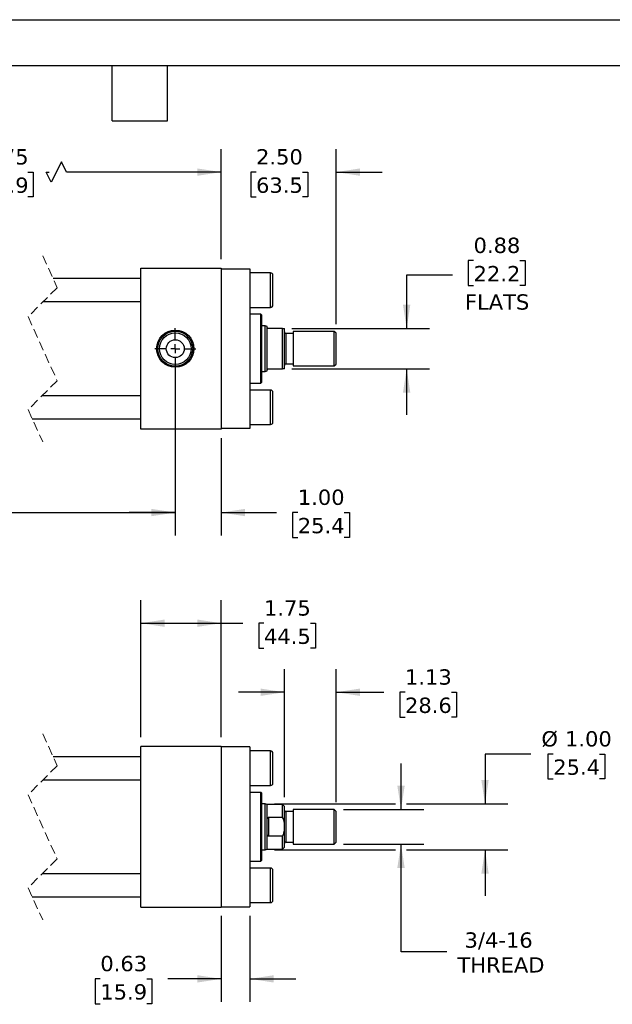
# Model space of a CAD drawing. Header units: inches. Extents: x 0 to 44, y 0 to 34.
# Tile 3 of 4: x 19.4 to 32.3, y 12.6 to 34. Entities that reach past the tile are written whole.
import ezdxf

# ---------------------------------------------------------------- set-up
doc = ezdxf.new("R2010")
doc.units = ezdxf.units.IN
doc.header["$LTSCALE"] = 4
doc.header["$MEASUREMENT"] = 0
for name, pattern in [('SLD-Center', [0.75, 0.6, -0.05, 0.05, -0.05]), ('SLD-Dashed', [0.075, 0.05, -0.025]), ('SLD-Solid', [0])]:
    doc.linetypes.add(name, pattern=pattern)
doc.layers.add('CENTER', color=40, linetype='SLD-Center')
doc.layers.add('DIMENSIONS', color=140, linetype='SLD-Solid', lineweight=25)
doc.layers.add('TEXT', color=140, linetype='SLD-Solid', lineweight=25)
doc.styles.add('SLDTEXTSTYLE0', font='VERDANA.TTF')
doc.dimstyles.new('SLDDIMSTYLE0', dxfattribs={"dimtxt": 0.339844, "dimasz": 0.52, "dimexe": 0, "dimexo": 0.0625, "dimgap": 0.084961, "dimtad": 0, "dimtih": 1, "dimtoh": 1, "dimrnd": 1e-09, "dimzin": 4, "dimdsep": 46, "dimtxsty": 'SLDTEXTSTYLE0', "dimsah": 1, "dimcen": 0.09, "dimadec": 0, "dimazin": 1, "dimtfac": 1, "dimtofl": 0, "dimtmove": 0, "dimatfit": 3, "dimfxl": 0, "dimfrac": 2, "dimtolj": 1, "dimtzin": 12, "dimarcsym": 0})
doc.dimstyles.new('SLDDIMSTYLE1', dxfattribs={"dimtxt": 0.339844, "dimasz": 0.52, "dimexe": 0, "dimexo": 0.0625, "dimgap": 0.084961, "dimtad": 0, "dimtih": 1, "dimtoh": 1, "dimrnd": 1e-09, "dimzin": 12, "dimdsep": 46, "dimtxsty": 'SLDTEXTSTYLE0', "dimsah": 1, "dimcen": 0.09, "dimadec": 0, "dimazin": 3, "dimtfac": 1, "dimtofl": 0, "dimtmove": 0, "dimatfit": 3, "dimfxl": 0, "dimfrac": 2, "dimtolj": 1, "dimtzin": 12, "dimarcsym": 0})
doc.dimstyles.new('SLDDIMSTYLE2', dxfattribs={"dimtxt": 0.339844, "dimasz": 0.52, "dimexe": 0, "dimexo": 0.0625, "dimgap": 0.084961, "dimtad": 0, "dimtih": 1, "dimtoh": 1, "dimrnd": 1e-09, "dimzin": 12, "dimdsep": 46, "dimtxsty": 'SLDTEXTSTYLE0', "dimsah": 1, "dimcen": 0.09, "dimadec": 0, "dimazin": 3, "dimtfac": 1, "dimtmove": 0, "dimatfit": 0, "dimfxl": 0, "dimfrac": 2, "dimtolj": 1, "dimtzin": 12, "dimarcsym": 0})
doc.dimstyles.new('SLDDIMSTYLE3', dxfattribs={"dimtxt": 0.339844, "dimasz": 0.52, "dimexe": 0, "dimexo": 0.0625, "dimgap": 0.084961, "dimtad": 0, "dimtih": 1, "dimtoh": 1, "dimrnd": 1e-09, "dimzin": 4, "dimdsep": 46, "dimtxsty": 'SLDTEXTSTYLE0', "dimsah": 1, "dimcen": 0.09, "dimadec": 0, "dimazin": 1, "dimtfac": 1, "dimtmove": 0, "dimatfit": 0, "dimfxl": 0, "dimfrac": 2, "dimtolj": 1, "dimtzin": 12, "dimarcsym": 0})
doc.dimstyles.new('SLDDIMSTYLE4', dxfattribs={"dimtxt": 0.339844, "dimasz": 0.52, "dimexe": 0, "dimexo": 0.0625, "dimgap": 0.084961, "dimtad": 0, "dimtih": 1, "dimtoh": 1, "dimrnd": 1e-09, "dimdsep": 46, "dimtxsty": 'SLDTEXTSTYLE0', "dimsah": 1, "dimcen": 0.09, "dimadec": 0, "dimazin": 2, "dimtfac": 1, "dimtmove": 0, "dimatfit": 0, "dimfxl": 0, "dimfrac": 2, "dimtolj": 1, "dimtzin": 12, "dimarcsym": 0})

# ---------------------------------------------------------------- blocks, each defined once
blk = doc.blocks.new('_D_1')
at = {"layer": 'DIMENSIONS'}
for p, q in [((22.022, 18.38), (22.022, 21.362)), ((23.772, 18.38), (23.772, 21.362)), ((22.022, 20.862), (23.772, 20.862)), ((23.772, 20.862), (24.243, 20.862)), ((24.703, 20.862), (24.589, 20.862)), ((24.589, 20.862), (24.589, 20.322)), ((25.713, 20.862), (25.827, 20.862)), ((25.827, 20.862), (25.827, 20.322)), ((24.589, 20.322), (24.703, 20.322)), ((25.827, 20.322), (25.713, 20.322))]:
    blk.add_line(p, q, dxfattribs=at)
for points in [[(22.022, 20.862), (22.542, 20.782), (22.542, 20.942)], [(23.772, 20.862), (23.252, 20.942), (23.252, 20.782)]]:
    blk.add_solid(points, dxfattribs=at)
at = {"layer": 'DIMENSIONS', "char_height": 0.3333, "attachment_point": 1, "style": 'SLDTEXTSTYLE0'}
for s, insert in [('1.75', (24.703, 21.361)), ('44.5', (24.703, 20.745))]:
    blk.add_mtext(s, dxfattribs=dict(at, insert=insert))
blk = doc.blocks.new('_D_2')
at = {"layer": 'DIMENSIONS'}
for p, q in [((25.147, 17.074), (25.147, 19.859)), ((26.272, 16.965), (26.272, 19.859)), ((25.147, 19.359), (24.147, 19.359)), ((26.272, 19.359), (27.312, 19.359)), ((27.772, 19.359), (27.658, 19.359)), ((27.658, 19.359), (27.658, 18.819)), ((28.782, 19.359), (28.896, 19.359)), ((28.896, 19.359), (28.896, 18.819)), ((27.658, 18.819), (27.772, 18.819)), ((28.896, 18.819), (28.782, 18.819))]:
    blk.add_line(p, q, dxfattribs=at)
for points in [[(25.147, 19.359), (24.627, 19.439), (24.627, 19.279)], [(26.272, 19.359), (26.792, 19.279), (26.792, 19.439)]]:
    blk.add_solid(points, dxfattribs=at)
at = {"layer": 'DIMENSIONS', "char_height": 0.3333, "attachment_point": 1, "style": 'SLDTEXTSTYLE0'}
for s, insert in [('1.13', (27.772, 19.858)), ('28.6', (27.772, 19.242))]:
    blk.add_mtext(s, dxfattribs=dict(at, insert=insert))
blk = doc.blocks.new('_D_3')
at = {"layer": 'DIMENSIONS'}
for p, q in [((30.513, 18.013), (29.513, 18.013)), ((29.513, 18.013), (29.513, 16.93)), ((30.998, 18.013), (30.884, 18.013)), ((30.884, 18.013), (30.884, 17.473)), ((32.008, 18.013), (32.122, 18.013)), ((32.122, 18.013), (32.122, 17.473)), ((30.884, 17.473), (30.998, 17.473)), ((32.122, 17.473), (32.008, 17.473)), ((24.928, 16.93), (27.565, 16.93)), ((27.805, 16.93), (30.013, 16.93)), ((24.928, 15.93), (27.565, 15.93)), ((27.805, 15.93), (30.013, 15.93)), ((29.513, 15.93), (29.513, 14.93))]:
    blk.add_line(p, q, dxfattribs=at)
for points in [[(29.513, 16.93), (29.593, 17.45), (29.433, 17.45)], [(29.513, 15.93), (29.433, 15.41), (29.593, 15.41)]]:
    blk.add_solid(points, dxfattribs=at)
at = {"layer": 'DIMENSIONS', "char_height": 0.3333, "attachment_point": 1, "style": 'SLDTEXTSTYLE0'}
for s, insert in [('%%c', (30.741, 18.512)), ('1.00', (31.254, 18.512)), ('25.4', (30.998, 17.896))]:
    blk.add_mtext(s, dxfattribs=dict(at, insert=insert))
blk = doc.blocks.new('_D_4')
at = {"layer": 'DIMENSIONS'}
for p, q in [((27.685, 16.805), (27.685, 17.805)), ((26.433, 16.805), (28.185, 16.805)), ((26.433, 16.055), (28.185, 16.055)), ((27.685, 13.707), (27.685, 16.055)), ((28.685, 13.707), (27.685, 13.707))]:
    blk.add_line(p, q, dxfattribs=at)
for points in [[(27.685, 16.805), (27.765, 17.325), (27.605, 17.325)], [(27.685, 16.055), (27.605, 15.535), (27.765, 15.535)]]:
    blk.add_solid(points, dxfattribs=at)
at = {"layer": 'DIMENSIONS', "char_height": 0.3333, "attachment_point": 1, "style": 'SLDTEXTSTYLE0'}
for s, insert in [('3/4-16', (29.068, 14.131)), ('THREAD', (28.913, 13.59))]:
    blk.add_mtext(s, dxfattribs=dict(at, insert=insert))
blk = doc.blocks.new('_D_5')
at = {"layer": 'DIMENSIONS'}
for p, q in [((23.772, 14.49), (23.772, 12.619)), ((24.397, 14.49), (24.397, 12.619)), ((21.141, 13.119), (21.027, 13.119)), ((21.027, 13.119), (21.027, 12.579)), ((22.151, 13.119), (22.265, 13.119)), ((22.265, 13.119), (22.265, 12.579)), ((23.772, 13.119), (22.611, 13.119)), ((24.397, 13.119), (25.397, 13.119)), ((21.027, 12.579), (21.141, 12.579)), ((22.265, 12.579), (22.151, 12.579))]:
    blk.add_line(p, q, dxfattribs=at)
for points in [[(23.772, 13.119), (23.252, 13.199), (23.252, 13.039)], [(24.397, 13.119), (24.917, 13.039), (24.917, 13.199)]]:
    blk.add_solid(points, dxfattribs=at)
at = {"layer": 'DIMENSIONS', "char_height": 0.3333, "attachment_point": 1, "style": 'SLDTEXTSTYLE0'}
for s, insert in [('0.63', (21.141, 13.619)), ('15.9', (21.141, 13.003))]:
    blk.add_mtext(s, dxfattribs=dict(at, insert=insert))
blk = doc.blocks.new('_D_11')
at = {"layer": 'DIMENSIONS'}
for p, q in [((15.842, 26.638), (15.842, 22.771)), ((22.772, 26.638), (22.772, 22.771)), ((17.956, 23.271), (18.067, 23.493)), ((18.067, 23.493), (18.289, 23.049)), ((12.447, 23.271), (12.333, 23.271)), ((12.333, 23.271), (12.333, 22.731)), ((13.739, 23.271), (13.854, 23.271)), ((13.854, 23.271), (13.854, 22.731)), ((15.842, 23.271), (14.2, 23.271)), ((15.842, 23.271), (17.956, 23.271)), ((18.289, 23.049), (18.4, 23.271)), ((18.4, 23.271), (22.772, 23.271)), ((12.333, 22.731), (12.447, 22.731)), ((13.854, 22.731), (13.739, 22.731))]:
    blk.add_line(p, q, dxfattribs=at)
for points in [[(15.842, 23.271), (16.362, 23.191), (16.362, 23.351)], [(22.772, 23.271), (22.252, 23.351), (22.252, 23.191)]]:
    blk.add_solid(points, dxfattribs=at)
at = {"layer": 'DIMENSIONS', "char_height": 0.3333, "attachment_point": 1, "style": 'SLDTEXTSTYLE0'}
for s, insert in [('11.00', (12.447, 23.771)), ('279.4', (12.447, 23.154))]:
    blk.add_mtext(s, dxfattribs=dict(at, insert=insert))
blk = doc.blocks.new('_D_12')
at = {"layer": 'DIMENSIONS'}
for p, q in [((22.772, 26.195), (22.772, 22.771)), ((23.772, 24.888), (23.772, 22.771)), ((22.772, 23.271), (21.772, 23.271)), ((23.772, 23.271), (24.978, 23.271)), ((25.439, 23.271), (25.324, 23.271)), ((25.324, 23.271), (25.324, 22.731)), ((26.448, 23.271), (26.563, 23.271)), ((26.563, 23.271), (26.563, 22.731)), ((25.324, 22.731), (25.439, 22.731)), ((26.563, 22.731), (26.448, 22.731))]:
    blk.add_line(p, q, dxfattribs=at)
for points in [[(22.772, 23.271), (22.252, 23.351), (22.252, 23.191)], [(23.772, 23.271), (24.292, 23.191), (24.292, 23.351)]]:
    blk.add_solid(points, dxfattribs=at)
at = {"layer": 'DIMENSIONS', "char_height": 0.3333, "attachment_point": 1, "style": 'SLDTEXTSTYLE0'}
for s, insert in [('1.00', (25.439, 23.771)), ('25.4', (25.439, 23.154))]:
    blk.add_mtext(s, dxfattribs=dict(at, insert=insert))
blk = doc.blocks.new('_D_14')
at = {"layer": 'DIMENSIONS'}
for p, q in [((15.092, 28.788), (15.092, 31.182)), ((23.772, 28.788), (23.772, 31.182)), ((20.293, 30.904), (20.071, 30.46)), ((20.404, 30.682), (20.293, 30.904)), ((15.092, 30.682), (17.811, 30.682)), ((18.271, 30.682), (18.157, 30.682)), ((18.157, 30.682), (18.157, 30.142)), ((19.564, 30.682), (19.678, 30.682)), ((19.678, 30.682), (19.678, 30.142)), ((20.071, 30.46), (19.96, 30.682)), ((19.96, 30.682), (20.024, 30.682)), ((23.772, 30.682), (20.404, 30.682)), ((18.157, 30.142), (18.271, 30.142)), ((19.678, 30.142), (19.564, 30.142))]:
    blk.add_line(p, q, dxfattribs=at)
for points in [[(15.092, 30.682), (15.612, 30.602), (15.612, 30.762)], [(23.772, 30.682), (23.252, 30.762), (23.252, 30.602)]]:
    blk.add_solid(points, dxfattribs=at)
at = {"layer": 'DIMENSIONS', "char_height": 0.3333, "attachment_point": 1, "style": 'SLDTEXTSTYLE0'}
for s, insert in [('12.75', (18.271, 31.182)), ('323.9', (18.271, 30.565))]:
    blk.add_mtext(s, dxfattribs=dict(at, insert=insert))
blk = doc.blocks.new('_D_15')
at = {"layer": 'DIMENSIONS'}
for p, q in [((23.772, 28.788), (23.772, 31.182)), ((26.272, 27.374), (26.272, 31.182)), ((23.772, 30.682), (22.772, 30.682)), ((24.53, 30.682), (24.416, 30.682)), ((24.416, 30.682), (24.416, 30.142)), ((25.54, 30.682), (25.654, 30.682)), ((25.654, 30.682), (25.654, 30.142)), ((26.272, 30.682), (27.272, 30.682)), ((24.416, 30.142), (24.53, 30.142)), ((25.654, 30.142), (25.54, 30.142))]:
    blk.add_line(p, q, dxfattribs=at)
for points in [[(23.772, 30.682), (23.252, 30.762), (23.252, 30.602)], [(26.272, 30.682), (26.792, 30.602), (26.792, 30.762)]]:
    blk.add_solid(points, dxfattribs=at)
at = {"layer": 'DIMENSIONS', "char_height": 0.3333, "attachment_point": 1, "style": 'SLDTEXTSTYLE0'}
for s, insert in [('2.50', (24.53, 31.182)), ('63.5', (24.53, 30.565))]:
    blk.add_mtext(s, dxfattribs=dict(at, insert=insert))
blk = doc.blocks.new('_D_16')
at = {"layer": 'DIMENSIONS'}
for p, q in [((29.264, 28.755), (29.15, 28.755)), ((29.15, 28.755), (29.15, 28.215)), ((30.274, 28.755), (30.388, 28.755)), ((30.388, 28.755), (30.388, 28.215)), ((28.808, 28.437), (27.808, 28.437)), ((27.808, 28.437), (27.808, 27.276)), ((29.15, 28.215), (29.264, 28.215)), ((30.388, 28.215), (30.274, 28.215)), ((25.308, 27.276), (28.308, 27.276)), ((25.308, 26.401), (28.308, 26.401)), ((27.808, 26.401), (27.808, 25.401))]:
    blk.add_line(p, q, dxfattribs=at)
for points in [[(27.808, 27.276), (27.888, 27.796), (27.728, 27.796)], [(27.808, 26.401), (27.728, 25.881), (27.888, 25.881)]]:
    blk.add_solid(points, dxfattribs=at)
at = {"layer": 'DIMENSIONS', "char_height": 0.3333, "attachment_point": 1, "style": 'SLDTEXTSTYLE0'}
for s, insert in [('0.88', (29.264, 29.255)), ('22.2', (29.264, 28.639)), ('FLATS', (29.077, 28.022))]:
    blk.add_mtext(s, dxfattribs=dict(at, insert=insert))
blk = doc.blocks.new('SW_CENTERMARKSYMBOL_5')
at = {"layer": 'CENTER', "color": 0}
for p, q in [((0, 0.2), (0, 0.444)), ((-0.2, 0), (-0.444, 0)), ((0, 0), (-0.1, 0)), ((0, 0), (0, 0.1)), ((0, 0), (0, -0.1)), ((0, 0), (0.1, 0)), ((0.2, 0), (0.444, 0)), ((0, -0.2), (0, -0.444))]:
    blk.add_line(p, q, dxfattribs=at)

msp = doc.modelspace()

# ---------------------------------------------------------------- linework, layer by layer
at = {"color": 7, "linetype": 'SLD-Solid'}
msp.add_line((0, 34), (44, 34), dxfattribs=at)
at = {"color": 7, "linetype": 'SLD-Dashed', "lineweight": 18}
for p, q in [((19.886, 28.863), (20.201, 28.166)), ((20.201, 28.166), (19.571, 27.536)), ((19.571, 27.536), (20.201, 26.141)), ((20.201, 26.141), (19.571, 25.511)), ((19.571, 25.511), (19.886, 24.813)), ((19.886, 18.455), (20.201, 17.757)), ((20.201, 17.757), (19.571, 17.127)), ((19.571, 17.127), (20.201, 15.732)), ((20.201, 15.732), (19.571, 15.102)), ((19.571, 15.102), (19.886, 14.405))]:
    msp.add_line(p, q, dxfattribs=at)
for p, q in [((22.022, 25.088), (22.022, 28.588)), ((22.022, 28.588), (23.772, 28.588)), ((23.772, 28.588), (23.772, 25.088)), ((23.772, 28.578), (24.397, 28.578)), ((24.397, 28.578), (24.397, 25.098)), ((22.022, 28.363), (20.112, 28.363)), ((24.847, 28.488), (24.397, 28.488)), ((24.847, 27.738), (24.847, 28.488)), ((24.897, 28.113), (24.897, 28.438)), ((24.897, 27.788), (24.897, 28.113)), ((19.899, 27.863), (22.022, 27.863)), ((24.397, 27.738), (24.847, 27.738)), ((24.634, 27.588), (24.397, 27.588)), ((24.654, 27.568), (24.634, 27.588)), ((24.634, 26.089), (24.634, 27.588)), ((24.654, 26.838), (24.654, 27.568)), ((24.728, 27.338), (24.654, 27.338)), ((24.772, 27.322), (24.728, 27.338)), ((24.728, 26.338), (24.728, 27.338)), ((24.772, 27.307), (24.772, 27.322)), ((24.772, 26.37), (24.772, 27.307)), ((25.108, 27.276), (24.804, 27.276)), ((25.108, 26.401), (25.108, 27.276)), ((25.108, 27.276), (25.147, 27.276)), ((25.147, 26.401), (25.147, 27.276)), ((25.335, 27.17), (25.179, 27.17)), ((25.179, 27.17), (25.179, 26.506)), ((26.233, 27.213), (25.335, 27.213)), ((25.335, 27.213), (25.335, 26.463)), ((26.272, 27.174), (26.233, 27.213)), ((26.233, 26.463), (26.233, 27.213)), ((26.272, 26.838), (26.272, 27.174)), ((24.654, 26.109), (24.654, 26.838)), ((26.272, 26.503), (26.272, 26.838)), ((24.772, 26.354), (24.772, 26.37)), ((24.804, 26.401), (25.108, 26.401)), ((25.147, 26.401), (25.108, 26.401)), ((25.179, 26.506), (25.335, 26.506)), ((25.335, 26.463), (26.233, 26.463)), ((26.233, 26.463), (26.272, 26.503)), ((24.654, 26.338), (24.728, 26.338)), ((24.728, 26.338), (24.772, 26.354)), ((24.397, 26.089), (24.634, 26.089)), ((24.847, 25.938), (24.397, 25.938)), ((24.634, 26.089), (24.654, 26.109)), ((24.847, 25.188), (24.847, 25.938)), ((22.022, 25.813), (19.874, 25.813)), ((24.897, 25.238), (24.897, 25.888)), ((19.66, 25.313), (22.022, 25.313)), ((23.772, 25.088), (22.022, 25.088)), ((24.397, 25.098), (23.772, 25.098)), ((24.397, 25.188), (24.847, 25.188)), ((22.022, 14.68), (22.022, 18.18)), ((23.772, 18.18), (22.022, 18.18)), ((23.772, 18.18), (23.772, 14.68)), ((24.397, 18.17), (23.772, 18.17)), ((24.397, 18.17), (24.397, 14.69)), ((24.847, 18.08), (24.397, 18.08)), ((24.847, 17.33), (24.847, 18.08)), ((24.897, 17.705), (24.897, 18.03)), ((22.022, 17.955), (20.112, 17.955)), ((24.897, 17.38), (24.897, 17.705)), ((19.899, 17.455), (22.022, 17.455)), ((24.397, 17.33), (24.847, 17.33)), ((24.634, 17.179), (24.397, 17.179)), ((24.654, 17.159), (24.634, 17.179)), ((24.634, 15.68), (24.634, 17.179)), ((24.654, 15.7), (24.654, 17.159)), ((24.728, 16.93), (24.654, 16.93)), ((24.772, 16.914), (24.728, 16.93)), ((24.728, 16.43), (24.728, 16.93)), ((25.108, 16.914), (24.772, 16.914)), ((24.772, 16.55), (24.772, 16.914)), ((25.147, 16.874), (25.108, 16.914)), ((25.108, 16.637), (25.108, 16.914)), ((25.147, 16.509), (25.147, 16.874)), ((25.335, 16.762), (25.179, 16.762)), ((25.179, 16.762), (25.179, 16.43)), ((26.233, 16.805), (25.335, 16.805)), ((25.335, 16.805), (25.335, 16.43)), ((26.272, 16.765), (26.233, 16.805)), ((26.233, 16.43), (26.233, 16.805)), ((26.272, 16.094), (26.272, 16.765)), ((24.772, 16.309), (24.772, 16.55)), ((24.804, 16.637), (24.804, 16.223)), ((24.804, 16.637), (25.108, 16.637)), ((25.147, 16.35), (25.147, 16.509)), ((24.728, 15.93), (24.728, 16.43)), ((24.772, 15.946), (24.772, 16.309)), ((25.147, 15.985), (25.147, 16.35)), ((25.179, 16.43), (25.179, 16.098)), ((25.335, 16.43), (25.335, 16.055)), ((26.233, 16.055), (26.233, 16.43)), ((25.108, 16.223), (24.804, 16.223)), ((25.108, 15.946), (25.108, 16.223)), ((25.179, 16.098), (25.335, 16.098)), ((26.233, 16.055), (26.272, 16.094)), ((24.654, 15.93), (24.728, 15.93)), ((24.728, 15.93), (24.772, 15.946)), ((24.772, 15.946), (25.108, 15.946)), ((25.108, 15.946), (25.147, 15.985)), ((25.335, 16.055), (26.233, 16.055)), ((24.397, 15.68), (24.634, 15.68)), ((24.634, 15.68), (24.654, 15.7)), ((24.847, 15.53), (24.397, 15.53)), ((24.847, 14.78), (24.847, 15.53)), ((24.897, 14.83), (24.897, 15.48)), ((22.022, 15.405), (19.874, 15.405)), ((19.66, 14.905), (22.022, 14.905)), ((22.022, 14.68), (23.772, 14.68)), ((23.772, 14.69), (24.397, 14.69)), ((24.397, 14.78), (24.847, 14.78))]:
    msp.add_line(p, q)
for radius in [0.405, 0.379, 0.344, 0.195]:
    msp.add_circle((22.772, 26.838), radius)
for centre, radius, start, end in [((24.847, 28.438), 0.05, 0.0002, 89.9996), ((24.847, 27.788), 0.05, 270.0004, 359.9998), ((25.179, 27.202), 0.0312, 179.9986, 270.0006), ((25.179, 26.475), 0.0312, 89.9994, 180.0014), ((24.847, 25.888), 0.05, 0.0002, 89.9996), ((24.847, 25.238), 0.05, 270.0004, 359.9998), ((24.847, 18.03), 0.05, 0.0002, 89.9996), ((24.847, 17.38), 0.05, 270.0004, 359.9998), ((25.179, 16.793), 0.0312, 179.9986, 270.0006), ((25.179, 16.067), 0.0312, 89.9994, 180.0014), ((24.847, 15.48), 0.05, 0.0002, 89.9996), ((24.847, 14.83), 0.05, 270.0004, 359.9998)]:
    msp.add_arc(centre, radius, start, end)
for points, knots in [([(24.804, 27.276), (24.802, 27.276), (24.799, 27.276), (24.793, 27.277), (24.786, 27.281), (24.777, 27.288), (24.773, 27.299), (24.772, 27.306), (24.772, 27.307)], [0, 0, 0, 0, 0.098559, 0.207709, 0.349036, 0.555812, 0.944336, 1, 1, 1, 1]), ([(24.772, 26.37), (24.774, 26.377), (24.775, 26.386), (24.784, 26.395), (24.79, 26.398), (24.797, 26.4), (24.801, 26.401), (24.803, 26.401), (24.804, 26.401)], [0, 0, 0, 0, 0.42468, 0.549719, 0.758999, 0.859441, 0.975081, 1, 1, 1, 1]), ([(24.772, 16.55), (24.773, 16.571), (24.773, 16.595), (24.783, 16.622), (24.789, 16.631), (24.797, 16.635), (24.801, 16.637), (24.803, 16.637), (24.804, 16.637)], [0, 0, 0, 0, 0.608303, 0.723462, 0.872173, 0.928966, 0.987689, 1, 1, 1, 1]), ([(25.147, 16.509), (25.143, 16.531), (25.133, 16.574), (25.116, 16.616), (25.108, 16.637)], [0, 0, 0, 0, 0.496499, 1, 1, 1, 1]), ([(24.804, 16.223), (24.802, 16.223), (24.798, 16.223), (24.793, 16.227), (24.785, 16.234), (24.774, 16.259), (24.772, 16.285), (24.772, 16.306), (24.772, 16.309)], [0, 0, 0, 0, 0.049227, 0.108359, 0.198922, 0.373249, 0.897659, 1, 1, 1, 1]), ([(25.108, 16.223), (25.116, 16.243), (25.133, 16.285), (25.143, 16.328), (25.147, 16.35)], [0, 0, 0, 0, 0.497005, 1, 1, 1, 1])]:
    msp.add_open_spline(points, degree=3, knots=knots)
at = {"layer": 'TEXT'}
for p, q in [((1, 33), (43, 33)), ((21.4, 31.8), (21.4, 33)), ((22.6, 31.8), (22.6, 33)), ((21.4, 31.8), (22.6, 31.8))]:
    msp.add_line(p, q, dxfattribs=at)

# ---------------------------------------------------------------- block references
at = {"layer": 'CENTER'}
msp.add_blockref('SW_CENTERMARKSYMBOL_5', (22.772, 26.838), dxfattribs=at)

# ---------------------------------------------------------------- dimensions: what is measured, and where the dimension line sits
at = {"layer": 'DIMENSIONS'}
dim = msp.add_linear_dim(base=(23.772, 30.682), p1=(15.092, 28.588), p2=(23.772, 28.588), text='12.75', dimstyle='SLDDIMSTYLE1', dxfattribs=at)
dim.commit()
dim.dimension.update_dxf_attribs({"geometry": '_D_14', "text_midpoint": (18.917, 30.682), "dimtype": 160})
for base, p1, p2, dimstyle, picture, middle in [((26.272, 30.682), (23.772, 28.588), (26.272, 27.174), 'SLDDIMSTYLE3', '_D_15', (25.035, 30.682)), ((23.772, 23.271), (22.772, 26.395), (23.772, 25.088), 'SLDDIMSTYLE3', '_D_12', (25.943, 23.271)), ((22.022, 20.862), (23.772, 18.18), (22.022, 18.18), 'SLDDIMSTYLE1', '_D_1', (25.208, 20.862)), ((25.147299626, 19.358876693), (26.272299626, 16.765394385), (25.147299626, 16.874394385), 'SLDDIMSTYLE2', '_D_2', (28.277205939, 19.358876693)), ((24.396799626, 13.119485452), (23.771799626, 14.689764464), (24.396799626, 14.689764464), 'SLDDIMSTYLE4', '_D_5', (21.645572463, 13.119485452))]:
    dim = msp.add_linear_dim(base=base, p1=p1, p2=p2, dimstyle=dimstyle, dxfattribs=at)
    dim.commit()
    dim.dimension.update_dxf_attribs({"geometry": picture, "text_midpoint": middle, "dimtype": 160})
for base, p1, p2, angle, text, dimstyle, picture, middle in [((27.807732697, 27.275780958), (25.107929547, 26.400780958), (25.107929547, 27.275780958), 90, '<>\\PFLATS', 'SLDDIMSTYLE4', '_D_16', (27.807732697, 28.437492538)), ((22.772, 23.271), (15.842, 26.838), (22.772, 26.838), 0, '11.00', 'SLDDIMSTYLE0', '_D_11', (13.093, 23.271)), ((29.513, 15.93), (24.728, 16.93), (24.728, 15.93), 90, '%%c<>', 'SLDDIMSTYLE3', '_D_3', (29.513, 18.013)), ((27.685, 16.055), (26.233, 16.805), (26.233, 16.055), 90, '3/4-16\\PTHREAD', 'SLDDIMSTYLE2', '_D_4', (27.685, 13.707))]:
    dim = msp.add_linear_dim(base=base, p1=p1, p2=p2, angle=angle, text=text, dimstyle=dimstyle, dxfattribs=at)
    dim.commit()
    dim.dimension.update_dxf_attribs({"geometry": picture, "text_midpoint": middle, "dimtype": 160})

doc.saveas('drawing.dxf')
